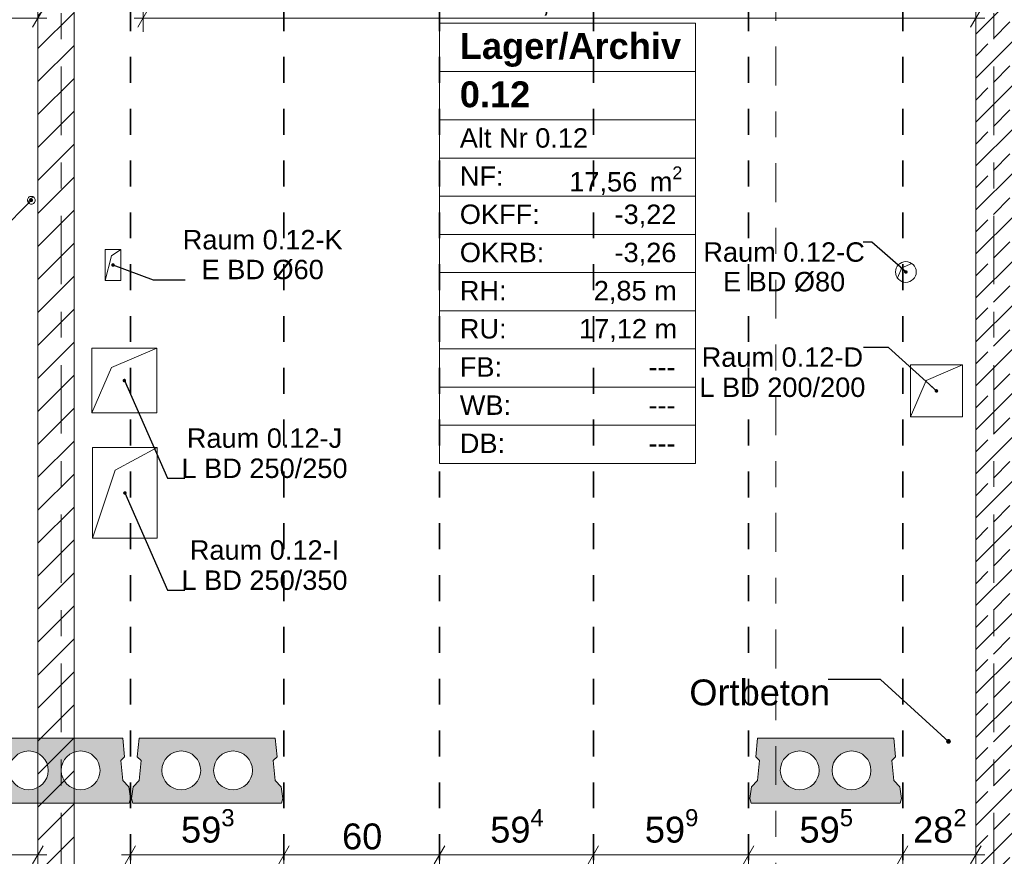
# Model space of a CAD drawing. Header units: metres. Extents: x -3.6 to 84.5, y -11 to 16.8.
# Tile 15 of 76: x 7.6 to 11.4, y 9.1 to 12.3. Entities that reach past the tile are written whole.
import ezdxf

# ---------------------------------------------------------------- set-up
doc = ezdxf.new("R2010")
doc.units = ezdxf.units.M
doc.header["$MEASUREMENT"] = 0
for name, pattern in [('Achse', [0.2, 0.1, -0.05, 0, -0.05]), ('Schnittlinie', [0.3, 0.15, -0.075, 0, -0.075]), ('Strichlinie doppelt', [0.546806, 0.264583, -0.105833, 0.070556, -0.105833]), ('Wipeout_Contour', [1, 0, -1])]:
    doc.linetypes.add(name, pattern=pattern)
for name, color, linetype in [('155 - Bemaßung_ Beschriftung.Ausbau - Deckenelemente', 7, 'Continuous'), ('201a - Marker.Schnitt - optisch Grundriss', 7, 'Continuous'), ('401 - Zone.Raum_ Raumbegrenzung_ Whg.', 7, 'Continuous'), ('451 - Universal.Achsen Raster', 7, 'Continuous'), ('605 - Struktur.Wand Innen', 7, 'Continuous')]:
    doc.layers.add(name, color=color, linetype=linetype)
doc.styles.add('ERSTELLTER_STIL_1', font='txt')
doc.styles.add('ERSTELLTER_STIL_2', font='txt')
doc.dimstyles.new('ERSTELLTER_STIL__1', dxfattribs={"dimtxt": 0.1, "dimasz": 0.0532, "dimexe": 0.18, "dimexo": 0.0625, "dimgap": 0, "dimtad": 1, "dimtih": 1, "dimtoh": 1, "dimzin": 0, "dimdsep": 46, "dimtxsty": 'ERSTELLTER_STIL_2', "dimblk": 'ARROWHEAD_2', "dimblk1": 'ARROWHEAD_2', "dimblk2": 'ARROWHEAD_2', "dimcen": 0.09, "dimse1": 1, "dimse2": 1, "dimclrd": 7, "dimclre": 7, "dimclrt": 7, "dimazin": 0, "dimtfac": 1, "dimtdec": 4, "dimtmove": 0, "dimatfit": 3, "dimfxl": 1, "dimtolj": 1, "dimtzin": 0, "dimarcsym": 0})
doc.dimstyles.new('ERSTELLTER_STIL__3', dxfattribs={"dimtxt": 0.085, "dimasz": 0.0532, "dimexe": 0.18, "dimexo": 0.0625, "dimgap": 0, "dimtad": 1, "dimtih": 1, "dimtoh": 1, "dimzin": 0, "dimdsep": 46, "dimtxsty": 'ERSTELLTER_STIL_2', "dimblk": 'ARROWHEAD_2', "dimblk1": 'ARROWHEAD_2', "dimblk2": 'ARROWHEAD_2', "dimcen": 0.09, "dimse1": 1, "dimse2": 1, "dimclrd": 256, "dimclre": 256, "dimclrt": 256, "dimazin": 0, "dimtfac": 1, "dimtdec": 4, "dimtmove": 0, "dimatfit": 3, "dimfxl": 1, "dimtolj": 1, "dimtzin": 0, "dimarcsym": 0})
doc.dimstyles.new('ERSTELLTER_STIL__7', dxfattribs={"dimtxt": 0.18, "dimasz": 0.03648, "dimexe": 0.18, "dimexo": 0.0625, "dimgap": 0, "dimtad": 0, "dimtih": 1, "dimtoh": 1, "dimdec": 4, "dimzin": 0, "dimdsep": 46, "dimcen": 0.09, "dimadec": 0, "dimazin": 0, "dimtfac": 1, "dimtdec": 4, "dimtmove": 0, "dimatfit": 3, "dimldrblk": 'ARROWHEAD_11', "dimfxl": 1, "dimtolj": 1, "dimtzin": 0, "dimarcsym": 0})
doc.dimstyles.new('ERSTELLTER_STIL__8', dxfattribs={"dimtxt": 0.18, "dimasz": 0.02736, "dimexe": 0.18, "dimexo": 0.0625, "dimgap": 0, "dimtad": 0, "dimtih": 1, "dimtoh": 1, "dimdec": 4, "dimzin": 0, "dimdsep": 46, "dimcen": 0.09, "dimadec": 0, "dimazin": 0, "dimtfac": 1, "dimtdec": 4, "dimtmove": 0, "dimatfit": 3, "dimldrblk": 'ARROWHEAD_11', "dimfxl": 1, "dimtolj": 1, "dimtzin": 0, "dimarcsym": 0})

# ---------------------------------------------------------------- blocks, each defined once
blk = doc.blocks.new('*D255')
at = {"layer": '155 - Bemaßung_ Beschriftung.Ausbau - Deckenelemente', "color": 7, "linetype": 'Continuous', "lineweight": 5}
for p, q in [((7.997, 9.0575), (7.997, 9.1625)), ((8.59, 9.0575), (8.59, 9.1625)), ((8.0172, 9.145), (7.9768, 9.075)), ((8.6102, 9.145), (8.5698, 9.075)), ((7.9628, 9.11), (7.997, 9.11)), ((7.997, 9.11), (8.59, 9.11))]:
    blk.add_line(p, q, dxfattribs=at)
at = {"layer": '155 - Bemaßung_ Beschriftung.Ausbau - Deckenelemente', "color": 7, "lineweight": 5, "insert": (8.1926, 9.1283), "char_height": 0.1, "attachment_point": 7, "style": 'ERSTELLTER_STIL_2'}
blk.add_mtext('\\A1;{\\pql;\\fArial|b0|i0|c0|p38;59\\fArial|b0|i0|c0|p38;\\A1{\\H.66x;\\S3^  ;}}', dxfattribs=at)
blk = doc.blocks.new('ARROWHEAD_2')
at = {"color": 0, "linetype": 'Continuous', "lineweight": 0}
for p, q in [((0, 0), (-1, 0)), ((-0.378, -0.655), (0.378, 0.655))]:
    blk.add_line(p, q, dxfattribs=at)
blk = doc.blocks.new('*D256')
at = {"layer": '155 - Bemaßung_ Beschriftung.Ausbau - Deckenelemente', "color": 7, "linetype": 'Continuous', "lineweight": 5}
for p, q in [((8.59, 9.0575), (8.59, 9.1625)), ((9.19, 9.0575), (9.19, 9.1625)), ((8.6102, 9.145), (8.5698, 9.075)), ((9.2102, 9.145), (9.1698, 9.075)), ((8.59, 9.11), (9.19, 9.11))]:
    blk.add_line(p, q, dxfattribs=at)
at = {"layer": '155 - Bemaßung_ Beschriftung.Ausbau - Deckenelemente', "color": 7, "lineweight": 5, "insert": (8.8141, 9.13), "char_height": 0.1, "attachment_point": 7, "style": 'ERSTELLTER_STIL_2'}
blk.add_mtext('\\A1;{\\pql;\\fArial|b0|i0|c0|p38;60}', dxfattribs=at)
blk = doc.blocks.new('*D257')
at = {"layer": '155 - Bemaßung_ Beschriftung.Ausbau - Deckenelemente', "color": 7, "linetype": 'Continuous', "lineweight": 5}
for p, q in [((9.19, 9.0575), (9.19, 9.1625)), ((9.784, 9.0575), (9.784, 9.1625)), ((9.2102, 9.145), (9.1698, 9.075)), ((9.8042, 9.145), (9.7638, 9.075)), ((9.19, 9.11), (9.784, 9.11))]:
    blk.add_line(p, q, dxfattribs=at)
at = {"layer": '155 - Bemaßung_ Beschriftung.Ausbau - Deckenelemente', "color": 7, "lineweight": 5, "insert": (9.3861, 9.1283), "char_height": 0.1, "attachment_point": 7, "style": 'ERSTELLTER_STIL_2'}
blk.add_mtext('\\A1;{\\pql;\\fArial|b0|i0|c0|p38;59\\fArial|b0|i0|c0|p38;\\A1{\\H.66x;\\S4^  ;}}', dxfattribs=at)
blk = doc.blocks.new('*D258')
at = {"layer": '155 - Bemaßung_ Beschriftung.Ausbau - Deckenelemente', "color": 7, "linetype": 'Continuous', "lineweight": 5}
for p, q in [((9.784, 9.0575), (9.784, 9.1625)), ((10.383, 9.0575), (10.383, 9.1625)), ((9.8042, 9.145), (9.7638, 9.075)), ((10.4032, 9.145), (10.3628, 9.075)), ((9.784, 9.11), (10.383, 9.11))]:
    blk.add_line(p, q, dxfattribs=at)
at = {"layer": '155 - Bemaßung_ Beschriftung.Ausbau - Deckenelemente', "color": 7, "lineweight": 5, "insert": (9.9826, 9.1283), "char_height": 0.1, "attachment_point": 7, "style": 'ERSTELLTER_STIL_2'}
blk.add_mtext('\\A1;{\\pql;\\fArial|b0|i0|c0|p38;59\\fArial|b0|i0|c0|p38;\\A1{\\H.66x;\\S9^  ;}}', dxfattribs=at)
blk = doc.blocks.new('*D259')
at = {"layer": '155 - Bemaßung_ Beschriftung.Ausbau - Deckenelemente', "color": 7, "linetype": 'Continuous', "lineweight": 5}
for p, q in [((10.383, 9.0575), (10.383, 9.1625)), ((10.978, 9.0575), (10.978, 9.1625)), ((10.4032, 9.145), (10.3628, 9.075)), ((10.9982, 9.145), (10.9578, 9.075)), ((10.383, 9.11), (10.978, 9.11))]:
    blk.add_line(p, q, dxfattribs=at)
at = {"layer": '155 - Bemaßung_ Beschriftung.Ausbau - Deckenelemente', "color": 7, "lineweight": 5, "insert": (10.5796, 9.1283), "char_height": 0.1, "attachment_point": 7, "style": 'ERSTELLTER_STIL_2'}
blk.add_mtext('\\A1;{\\pql;\\fArial|b0|i0|c0|p38;59\\fArial|b0|i0|c0|p38;\\A1{\\H.66x;\\S5^  ;}}', dxfattribs=at)
blk = doc.blocks.new('*D260')
at = {"layer": '155 - Bemaßung_ Beschriftung.Ausbau - Deckenelemente', "color": 7, "linetype": 'Continuous', "lineweight": 5}
for p, q in [((10.978, 9.0575), (10.978, 9.1625)), ((11.26, 9.0575), (11.26, 9.1625)), ((10.9982, 9.145), (10.9578, 9.075)), ((11.2398, 9.075), (11.2802, 9.145)), ((10.978, 9.11), (11.26, 9.11)), ((11.26, 9.11), (11.2942, 9.11))]:
    blk.add_line(p, q, dxfattribs=at)
at = {"layer": '155 - Bemaßung_ Beschriftung.Ausbau - Deckenelemente', "color": 7, "lineweight": 5, "insert": (11.0181, 9.1283), "char_height": 0.1, "attachment_point": 7, "style": 'ERSTELLTER_STIL_2'}
blk.add_mtext('\\A1;{\\pql;\\fArial|b0|i0|c0|p38;28\\fArial|b0|i0|c0|p38;\\A1{\\H.66x;\\S2^  ;}}', dxfattribs=at)
blk = doc.blocks.new('*D272')
at = {"layer": '155 - Bemaßung_ Beschriftung.Ausbau - Deckenelemente', "color": 7, "linetype": 'Continuous', "lineweight": 5}
for p, q in [((6.823, 9.0575), (6.823, 9.1625)), ((7.413, 9.0575), (7.413, 9.1625)), ((6.8432, 9.145), (6.8028, 9.075)), ((7.4332, 9.145), (7.3928, 9.075)), ((6.823, 9.11), (7.413, 9.11))]:
    blk.add_line(p, q, dxfattribs=at)
at = {"layer": '155 - Bemaßung_ Beschriftung.Ausbau - Deckenelemente', "color": 7, "lineweight": 5, "char_height": 0.1, "attachment_point": 7, "style": 'ERSTELLTER_STIL_2'}
for s, insert in [('\\A1;{\\pql;\\fArial|b0|i0|c0|p38;22\\fArial|b0|i0|c0|p38;\\A1{\\H.66x;\\S7^  ;}}', (7.1909, 9.13)), ('\\A1;{\\pql;\\fArial|b0|i0|c0|p38;59}', (6.9412, 9.13))]:
    blk.add_mtext(s, dxfattribs=dict(at, insert=insert))
blk = doc.blocks.new('*D273')
at = {"layer": '155 - Bemaßung_ Beschriftung.Ausbau - Deckenelemente', "color": 7, "linetype": 'Continuous', "lineweight": 5}
for p, q in [((7.413, 9.0575), (7.413, 9.1625)), ((7.64, 9.0575), (7.64, 9.1625)), ((7.4332, 9.145), (7.3928, 9.075)), ((7.6198, 9.075), (7.6602, 9.145)), ((7.413, 9.11), (7.64, 9.11)), ((7.64, 9.11), (7.6742, 9.11))]:
    blk.add_line(p, q, dxfattribs=at)
blk = doc.blocks.new('*D347')
at = {"layer": '155 - Bemaßung_ Beschriftung.Ausbau - Deckenelemente', "color": 92, "linetype": 'Continuous', "lineweight": 9, "true_color": 0x00be00}
for p, q in [((8.133, 12.4875), (8.133, 12.5925)), ((11.26, 12.4875), (11.26, 12.5925)), ((8.1532, 12.575), (8.1128, 12.505)), ((11.2398, 12.505), (11.2802, 12.575)), ((8.0988, 12.54), (8.133, 12.54)), ((8.133, 12.54), (11.26, 12.54)), ((11.26, 12.54), (11.2942, 12.54))]:
    blk.add_line(p, q, dxfattribs=at)
at = {"layer": '155 - Bemaßung_ Beschriftung.Ausbau - Deckenelemente', "color": 92, "lineweight": 9, "true_color": 0x00be00, "insert": (9.5621, 12.5405), "char_height": 0.085, "attachment_point": 7, "style": 'ERSTELLTER_STIL_2'}
blk.add_mtext('\\A1;{\\pql;\\fArial|b0|i0|c0|p38;3,12\\fArial|b0|i0|c0|p38;\\A1{\\H.66x;\\S7^  ;}}', dxfattribs=at)
blk = doc.blocks.new('*D348')
at = {"layer": '155 - Bemaßung_ Beschriftung.Ausbau - Deckenelemente', "color": 92, "linetype": 'Continuous', "lineweight": 9, "true_color": 0x00be00}
for p, q in [((8.046, 12.2875), (8.046, 12.3925)), ((11.26, 12.2875), (11.26, 12.3925)), ((8.0662, 12.375), (8.0258, 12.305)), ((11.2398, 12.305), (11.2802, 12.375)), ((8.0118, 12.34), (8.046, 12.34)), ((8.046, 12.34), (11.26, 12.34)), ((11.26, 12.34), (11.2942, 12.34))]:
    blk.add_line(p, q, dxfattribs=at)
at = {"layer": '155 - Bemaßung_ Beschriftung.Ausbau - Deckenelemente', "color": 92, "lineweight": 9, "true_color": 0x00be00, "insert": (9.5186, 12.3405), "char_height": 0.085, "attachment_point": 7, "style": 'ERSTELLTER_STIL_2'}
blk.add_mtext('\\A1;{\\pql;\\fArial|b0|i0|c0|p38;3,21\\fArial|b0|i0|c0|p38;\\A1{\\H.66x;\\S4^  ;}}', dxfattribs=at)
blk = doc.blocks.new('*D353')
at = {"layer": '155 - Bemaßung_ Beschriftung.Ausbau - Deckenelemente', "color": 92, "linetype": 'Continuous', "lineweight": 9, "true_color": 0x00be00}
for p, q in [((4.267, 12.4875), (4.267, 12.5925)), ((7.64, 12.4875), (7.64, 12.5925)), ((4.2872, 12.575), (4.2468, 12.505)), ((7.6198, 12.505), (7.6602, 12.575)), ((4.267, 12.54), (7.64, 12.54)), ((7.64, 12.54), (7.6742, 12.54))]:
    blk.add_line(p, q, dxfattribs=at)
at = {"layer": '155 - Bemaßung_ Beschriftung.Ausbau - Deckenelemente', "color": 92, "lineweight": 9, "true_color": 0x00be00, "insert": (5.8191, 12.5405), "char_height": 0.085, "attachment_point": 7, "style": 'ERSTELLTER_STIL_2'}
blk.add_mtext('\\A1;{\\pql;\\fArial|b0|i0|c0|p38;3,37\\fArial|b0|i0|c0|p38;\\A1{\\H.66x;\\S3^  ;}}', dxfattribs=at)
blk = doc.blocks.new('*D354')
at = {"layer": '155 - Bemaßung_ Beschriftung.Ausbau - Deckenelemente', "color": 92, "linetype": 'Continuous', "lineweight": 9, "true_color": 0x00be00}
for p, q in [((3.66, 12.2875), (3.66, 12.3925)), ((7.64, 12.2875), (7.64, 12.3925)), ((3.6802, 12.375), (3.6398, 12.305)), ((7.6198, 12.305), (7.6602, 12.375)), ((3.6258, 12.34), (3.66, 12.34)), ((3.66, 12.34), (7.64, 12.34)), ((7.64, 12.34), (7.6742, 12.34))]:
    blk.add_line(p, q, dxfattribs=at)
at = {"layer": '155 - Bemaßung_ Beschriftung.Ausbau - Deckenelemente', "color": 92, "lineweight": 9, "true_color": 0x00be00, "insert": (5.5369, 12.357), "char_height": 0.085, "attachment_point": 7, "style": 'ERSTELLTER_STIL_2'}
blk.add_mtext('\\A1;{\\pql;\\fArial|b0|i0|c0|p38;3,98}', dxfattribs=at)
blk = doc.blocks.new('ARROWHEAD_11')
at = {"color": 0, "linetype": 'Continuous', "lineweight": 0}
blk.add_line((0, 0), (-1, 0), dxfattribs=at)
at = {"color": 0, "linetype": 'Continuous', "lineweight": 0, "const_width": 0.25, "flags": 128}
blk.add_lwpolyline([(-0.125, 0, 1), (0.125, 0, 1)], format="xyb", close=True, dxfattribs=at)

msp = doc.modelspace()

# ---------------------------------------------------------------- hatches: boundary and pattern name
at = {"layer": '155 - Bemaßung_ Beschriftung.Ausbau - Deckenelemente', "linetype": 'Continuous', "lineweight": 0, "true_color": 0x575757}
h = msp.add_hatch(color=251, dxfattribs=at)
h.paths.add_polyline_path([(8.0307, 9.56), (8.0238, 9.4887), (8.0384, 9.4741), (8.0307, 9.3966), (8.0074, 9.3733), (8.001, 9.3283), (8.0064, 9.31), (8.5806, 9.31), (8.586, 9.3283), (8.5796, 9.3733), (8.5563, 9.3966), (8.5486, 9.4741), (8.5632, 9.4887), (8.5563, 9.56)])
h.paths.add_polyline_path([(8.1185, 9.4361, 1), (8.2685, 9.4361, 1)], flags=0)
h.paths.add_polyline_path([(8.3185, 9.4361, 1), (8.4685, 9.4361, 1)], flags=0)
h = msp.add_hatch(color=251, dxfattribs=at)
h.paths.add_polyline_path([(10.4177, 9.56), (10.4108, 9.4887), (10.4254, 9.4741), (10.4177, 9.3966), (10.3944, 9.3733), (10.388, 9.3283), (10.3934, 9.31), (10.9676, 9.31), (10.973, 9.3283), (10.9666, 9.3733), (10.9433, 9.3966), (10.9356, 9.4741), (10.9502, 9.4887), (10.9433, 9.56)])
h.paths.add_polyline_path([(10.5055, 9.4361, 1), (10.6555, 9.4361, 1)], flags=0)
h.paths.add_polyline_path([(10.7055, 9.4361, 1), (10.8555, 9.4361, 1)], flags=0)
at = {"layer": '605 - Struktur.Wand Innen', "linetype": 'Continuous', "lineweight": 0, "true_color": 0x000000}
h = msp.add_hatch(dxfattribs=at)
h.set_pattern_fill('Beton__Stahlbeton_0001', color=18, style=0, pattern_type=2)
h.set_pattern_definition([(45, (0, 0), (-0.0848528, 0.0848528), []), (45, (-0.04243, 0.04243), (-0.0848528, 0.0848528), [0.09, -0.03])])
h.paths.add_polyline_path([(11.26, 8.5), (11.41, 8.5), (11.41, 13), (11.26, 13)])

# ---------------------------------------------------------------- linework, layer by layer
at = {"layer": '155 - Bemaßung_ Beschriftung.Ausbau - Deckenelemente', "color": 7, "linetype": 'Achse', "lineweight": 35}
for p, q in [((7.997, 12.99), (7.997, 8.51)), ((8.59, 12.99), (8.59, 8.51)), ((9.19, 12.99), (9.19, 8.51)), ((9.784, 12.99), (9.784, 8.51)), ((10.383, 12.99), (10.383, 8.51)), ((10.978, 12.99), (10.978, 8.51))]:
    msp.add_line(p, q, dxfattribs=at)
at = {"layer": '155 - Bemaßung_ Beschriftung.Ausbau - Deckenelemente', "color": 7, "linetype": 'Continuous', "lineweight": 5}
for p, q in [((7.6027, 11.6284), (7.609, 11.643)), ((7.609, 11.643), (7.6236, 11.6493)), ((10.9573, 11.337), (10.974, 11.376)), ((10.974, 11.376), (11.013, 11.3927))]:
    msp.add_line(p, q, dxfattribs=at)
at = {"layer": '155 - Bemaßung_ Beschriftung.Ausbau - Deckenelemente', "color": 7, "linetype": 'Continuous', "lineweight": 9}
for p, q in [((7.924, 11.423), (7.96, 11.447)), ((7.9, 11.327), (7.924, 11.423)), ((7.924, 10.991), (8.099, 11.066)), ((7.849, 10.816), (7.924, 10.991)), ((11.068, 10.941), (11.208, 11.001)), ((11.008, 10.801), (11.068, 10.941)), ((7.9385, 10.5945), (8.101, 10.682)), ((7.851, 10.332), (7.9385, 10.5945))]:
    msp.add_line(p, q, dxfattribs=at)
at = {"layer": '155 - Bemaßung_ Beschriftung.Ausbau - Deckenelemente', "color": 7, "linetype": 'Continuous', "lineweight": 9, "flags": 128}
for points in [[(7.63, 11.637, 0.414214), (7.615, 11.652, 0.414214), (7.6, 11.637, 0.414214), (7.615, 11.622, 0.414214)], [(11.03, 11.36, 0.414214), (10.99, 11.4, 0.414214), (10.95, 11.36, 0.414214), (10.99, 11.32, 0.414214)]]:
    msp.add_lwpolyline(points, format="xyb", close=True, dxfattribs=at)
for points in [[(7.96, 11.447), (7.9, 11.447)], [(7.9, 11.447), (7.9, 11.327)], [(7.96, 11.327), (7.96, 11.447)], [(7.9, 11.327), (7.96, 11.327)], [(8.099, 11.066), (7.849, 11.066)], [(7.849, 11.066), (7.849, 10.816)], [(8.099, 10.816), (8.099, 11.066)], [(11.208, 11.001), (11.008, 11.001)], [(11.008, 11.001), (11.008, 10.801)], [(11.208, 10.801), (11.208, 11.001)], [(7.849, 10.816), (8.099, 10.816)], [(11.008, 10.801), (11.208, 10.801)], [(8.101, 10.682), (7.851, 10.682)], [(7.851, 10.682), (7.851, 10.332)], [(8.101, 10.332), (8.101, 10.682)], [(7.851, 10.332), (8.101, 10.332)]]:
    msp.add_lwpolyline(points, dxfattribs=at)
at = {"layer": '155 - Bemaßung_ Beschriftung.Ausbau - Deckenelemente', "color": 7, "linetype": 'Continuous', "lineweight": 13, "flags": 128}
for points in [[(8.0307, 9.56), (8.0238, 9.4887), (8.0384, 9.4741), (8.0307, 9.3966), (8.0074, 9.3733), (8.001, 9.3283), (8.0064, 9.31), (8.5806, 9.31), (8.586, 9.3283), (8.5796, 9.3733), (8.5563, 9.3966), (8.5486, 9.4741), (8.5632, 9.4887), (8.5563, 9.56)], [(10.4177, 9.56), (10.4108, 9.4887), (10.4254, 9.4741), (10.4177, 9.3966), (10.3944, 9.3733), (10.388, 9.3283), (10.3934, 9.31), (10.9676, 9.31), (10.973, 9.3283), (10.9666, 9.3733), (10.9433, 9.3966), (10.9356, 9.4741), (10.9502, 9.4887), (10.9433, 9.56)]]:
    msp.add_lwpolyline(points, close=True, dxfattribs=at)
for points in [[(8.1185, 9.4361, 1), (8.2685, 9.4361, 1)], [(8.3185, 9.4361, 1), (8.4685, 9.4361, 1)], [(10.5055, 9.4361, 1), (10.6555, 9.4361, 1)], [(10.7055, 9.4361, 1), (10.8555, 9.4361, 1)]]:
    msp.add_lwpolyline(points, format="xyb", close=True, dxfattribs=at)
at = {"layer": '201a - Marker.Schnitt - optisch Grundriss', "color": 7, "linetype": 'Schnittlinie', "lineweight": 13}
msp.add_line((10.488, 14.48), (10.488, -0.78), dxfattribs=at)
at = {"layer": '401 - Zone.Raum_ Raumbegrenzung_ Whg.', "color": 7, "linetype": 'Continuous', "lineweight": 9}
for p, q in [((10.1782, 12.32), (9.19, 12.32)), ((9.19, 12.32), (9.19, 10.6209)), ((9.19, 12.32), (10.1782, 12.32)), ((9.19, 12.1334), (9.19, 12.32)), ((10.1782, 10.6209), (10.1782, 12.32)), ((10.1782, 12.32), (10.1782, 12.1334)), ((10.1782, 12.1334), (9.19, 12.1334)), ((9.19, 12.1334), (10.1782, 12.1334)), ((9.19, 11.9468), (9.19, 12.1334)), ((10.1782, 12.1334), (10.1782, 11.9468)), ((10.1782, 11.9468), (9.19, 11.9468)), ((9.19, 11.9468), (10.1782, 11.9468)), ((9.19, 11.7994), (9.19, 11.9468)), ((10.1782, 11.9468), (10.1782, 11.7994)), ((10.1782, 11.7994), (9.19, 11.7994)), ((9.19, 11.7994), (10.1782, 11.7994)), ((9.19, 11.6521), (9.19, 11.7994)), ((10.1782, 11.7994), (10.1782, 11.6521)), ((10.1782, 11.6521), (9.19, 11.6521)), ((9.19, 11.6521), (10.1782, 11.6521)), ((9.19, 11.5048), (9.19, 11.6521)), ((10.1782, 11.6521), (10.1782, 11.5048)), ((10.1782, 11.5048), (9.19, 11.5048)), ((9.19, 11.5048), (10.1782, 11.5048)), ((9.19, 11.3575), (9.19, 11.5048)), ((10.1782, 11.5048), (10.1782, 11.3575)), ((10.1782, 11.3575), (9.19, 11.3575)), ((9.19, 11.3575), (10.1782, 11.3575)), ((9.19, 11.2102), (9.19, 11.3575)), ((10.1782, 11.3575), (10.1782, 11.2102)), ((10.1782, 11.2102), (9.19, 11.2102)), ((9.19, 11.2102), (10.1782, 11.2102)), ((9.19, 11.0628), (9.19, 11.2102)), ((10.1782, 11.2102), (10.1782, 11.0628)), ((10.1782, 11.0628), (9.19, 11.0628)), ((9.19, 11.0628), (10.1782, 11.0628)), ((9.19, 10.9155), (9.19, 11.0628)), ((10.1782, 11.0628), (10.1782, 10.9155)), ((10.1782, 10.9155), (9.19, 10.9155)), ((9.19, 10.9155), (10.1782, 10.9155)), ((9.19, 10.7682), (9.19, 10.9155)), ((10.1782, 10.9155), (10.1782, 10.7682)), ((10.1782, 10.7682), (9.19, 10.7682)), ((9.19, 10.7682), (10.1782, 10.7682)), ((9.19, 10.6209), (9.19, 10.7682)), ((10.1782, 10.7682), (10.1782, 10.6209)), ((9.19, 10.6209), (10.1782, 10.6209)), ((10.1782, 10.6209), (9.19, 10.6209))]:
    msp.add_line(p, q, dxfattribs=at)
at = {"layer": '451 - Universal.Achsen Raster', "color": 160, "linetype": 'Strichlinie doppelt', "lineweight": 9, "true_color": 0x3232ff}
msp.add_line((11.33, -10.585), (11.33, 16.355), dxfattribs=at)
at = {"layer": '605 - Struktur.Wand Innen', "color": 7, "linetype": 'Continuous', "lineweight": 18, "flags": 128}
msp.add_lwpolyline([(11.26, 13), (11.26, 8.5)], dxfattribs=at)

# ---------------------------------------------------------------- texts
at = {"layer": '155 - Bemaßung_ Beschriftung.Ausbau - Deckenelemente', "color": 7, "linetype": 'Continuous', "lineweight": 9, "char_height": 0.075, "style": 'ERSTELLTER_STIL_2'}
for s, insert, attachment_point, line_spacing_factor in [('\\A1;{\\pqc;\\fArial|b0|i0|c0|p38;Raum 0.12-K\\P\\pqc;\\fArial|b0|i0|c0|p38;E BD\\fArial|b0|i0|c0|p38; Ø\\fArial|b0|i0|c0|p38;60}', (8.8164, 11.3293), 9, 0.920251), ('\\A1;{\\pqc;\\fArial|b0|i0|c0|p38;Raum 0.12-C\\P\\pqc;\\fArial|b0|i0|c0|p38;E BD\\fArial|b0|i0|c0|p38; Ø\\fArial|b0|i0|c0|p38;80}', (10.52, 11.4745), 2, 0.913298), ('\\A1;{\\pqc;\\fArial|b0|i0|c0|p38;Raum 0.12-D\\P\\pqc;\\fArial|b0|i0|c0|p38;L BD\\fArial|b0|i0|c0|p38; \\fArial|b0|i0|c0|p38;200/200}', (10.5135, 11.069), 2, 0.931377), ('\\A1;{\\pqc;\\fArial|b0|i0|c0|p38;Raum 0.12-J\\P\\pqc;\\fArial|b0|i0|c0|p38;L BD\\fArial|b0|i0|c0|p38; \\fArial|b0|i0|c0|p38;250/250}', (8.8353, 10.5638), 9, 0.931377), ('\\A1;{\\pqc;\\fArial|b0|i0|c0|p38;Raum 0.12-I\\P\\pqc;\\fArial|b0|i0|c0|p38;L BD\\fArial|b0|i0|c0|p38; \\fArial|b0|i0|c0|p38;250/350}', (8.8353, 10.1318), 9, 0.931756)]:
    msp.add_mtext(s, dxfattribs=dict(at, insert=insert, attachment_point=attachment_point, line_spacing_factor=line_spacing_factor))
at = {"layer": '155 - Bemaßung_ Beschriftung.Ausbau - Deckenelemente', "color": 1, "linetype": 'Continuous', "lineweight": 9, "insert": (10.4262, 9.7871), "char_height": 0.1, "attachment_point": 2, "style": 'ERSTELLTER_STIL_2'}
msp.add_mtext('\\A1;{\\pqc;\\fArial|b0|i0|c0|p38;Ortbeton}', dxfattribs=at)
at = {"layer": '401 - Zone.Raum_ Raumbegrenzung_ Whg.', "color": 7, "lineweight": 9, "attachment_point": 1}
for s, insert, char_height, style in [('\\A1;{\\pqj;\\pt0;\\fArial|b1|i0|c0|p38;Lager/Archiv}', (9.2686, 12.2824), 0.1, 'ERSTELLTER_STIL_1'), ('\\A1;{\\pqj;\\pt0;\\fArial|b1|i0|c0|p38;}', (10.0997, 12.3053), 0.1, 'ERSTELLTER_STIL_1'), ('\\A1;{\\pql;\\pt0;\\fArial|b1|i0|c0|p38;0.12}', (9.2686, 12.0958), 0.1, 'ERSTELLTER_STIL_1'), ('\\A1;{\\pqj;\\pt0;\\fArial|b1|i0|c0|p38;}', (10.0997, 12.1186), 0.1, 'ERSTELLTER_STIL_1'), ('\\A1;{\\pqj;\\pt0;\\fArial|b0|i0|c0|p38;}', (10.0997, 11.932), 0.075, 'ERSTELLTER_STIL_2'), ('\\A1;{\\pqj;\\pt0;\\fArial|b0|i0|c0|p38;Alt Nr 0.12}', (9.2686, 11.9149), 0.075, 'ERSTELLTER_STIL_2'), ('\\A1;{\\pqj;\\pt0;\\fArial|b0|i0|c0|p38;NF: }', (9.2686, 11.7676), 0.075, 'ERSTELLTER_STIL_2'), ('\\A1;{\\pql;\\pt0,0.05;\\fArial|b0|i0|c0|p38;17,56\\fArial|b0|i0|c0|p38;\\A1{\\H.66x;\\S^  ;}\\fArial|b0|i0|c0|p38; m\\fArial|b0|i0|c0|p38;\\A1{\\H.66x;\\S2^  ;}}', (9.6911, 11.7676), 0.075, 'ERSTELLTER_STIL_2'), ('\\A1;{\\pqj;\\pt0;\\fArial|b0|i0|c0|p38;OKFF: }', (9.2686, 11.6203), 0.075, 'ERSTELLTER_STIL_2'), ('\\A1;{\\pqj;\\pt0;\\fArial|b0|i0|c0|p38;-3,22}', (9.8658, 11.6203), 0.075, 'ERSTELLTER_STIL_2'), ('\\A1;{\\pqj;\\pt0;\\fArial|b0|i0|c0|p38;OKRB: }', (9.2686, 11.4729), 0.075, 'ERSTELLTER_STIL_2'), ('\\A1;{\\pqj;\\pt0;\\fArial|b0|i0|c0|p38;-3,26}', (9.8658, 11.4729), 0.075, 'ERSTELLTER_STIL_2'), ('\\A1;{\\pqj;\\pt0;\\fArial|b0|i0|c0|p38;RH: }', (9.2686, 11.3256), 0.075, 'ERSTELLTER_STIL_2'), ('\\A1;{\\pqj;\\pt0;\\fArial|b0|i0|c0|p38;2,85 m}', (9.7856, 11.3256), 0.075, 'ERSTELLTER_STIL_2'), ('\\A1;{\\pqj;\\pt0;\\fArial|b0|i0|c0|p38;RU: }', (9.2686, 11.1783), 0.075, 'ERSTELLTER_STIL_2'), ('\\A1;{\\pqj;\\pt0;\\fArial|b0|i0|c0|p38;17,12 m}', (9.7287, 11.1783), 0.075, 'ERSTELLTER_STIL_2'), ('\\A1;{\\pqj;\\pt0;\\fArial|b0|i0|c0|p38;FB: }', (9.2686, 11.031), 0.075, 'ERSTELLTER_STIL_2'), ('\\A1;{\\pqj;\\pt0;\\fArial|b0|i0|c0|p38;---}', (9.9968, 11.031), 0.075, 'ERSTELLTER_STIL_2'), ('\\A1;{\\pqj;\\pt0;\\fArial|b0|i0|c0|p38;WB: }', (9.2686, 10.8836), 0.075, 'ERSTELLTER_STIL_2'), ('\\A1;{\\pqj;\\pt0;\\fArial|b0|i0|c0|p38;---}', (9.9968, 10.8836), 0.075, 'ERSTELLTER_STIL_2'), ('\\A1;{\\pqj;\\pt0;\\fArial|b0|i0|c0|p38;DB: }', (9.2686, 10.7363), 0.075, 'ERSTELLTER_STIL_2'), ('\\A1;{\\pqj;\\pt0;\\fArial|b0|i0|c0|p38;---}', (9.9968, 10.7363), 0.075, 'ERSTELLTER_STIL_2')]:
    msp.add_mtext(s, dxfattribs=dict(at, insert=insert, char_height=char_height, style=style))

# ---------------------------------------------------------------- dimensions: what is measured, and where the dimension line sits
at = {"layer": '155 - Bemaßung_ Beschriftung.Ausbau - Deckenelemente', "color": 7, "linetype": 'Continuous', "lineweight": 5}
for base, p1, p2, picture, middle in [((11.26, 9.11), (10.978, 12.99), (11.26, 13), '*D260', (11.2294, 9.18)), ((9.784, 9.11), (9.19, 8.51), (9.784, 12.99), '*D257', (9.5974, 9.18)), ((10.383, 9.11), (9.784, 12.99), (10.383, 12.99), '*D258', (10.1939, 9.18)), ((10.978, 9.1099822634), (10.383, 12.9899822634), (10.978, 12.9899822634), '*D259', (10.7908662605, 9.1799822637)), ((8.59, 9.11), (7.997, 8.51), (8.59, 8.51), '*D255', (8.4039, 9.18)), ((9.19, 9.11), (8.59, 8.51), (9.19, 8.51), '*D256', (8.8903, 9.18))]:
    dim = msp.add_linear_dim(base=base, p1=p1, p2=p2, dimstyle='ERSTELLTER_STIL__1', dxfattribs=at)
    dim.commit()
    dim.dimension.update_dxf_attribs({"geometry": picture, "text_midpoint": middle, "dimtype": 160})
at = {"layer": '155 - Bemaßung_ Beschriftung.Ausbau - Deckenelemente', "color": 92, "linetype": 'Continuous', "lineweight": 9, "true_color": 0x00be00}
for base, p1, picture, middle in [((11.26, 12.34), (8.046, 12.935), '*D348', (9.7438, 12.3995)), ((11.26, 12.54), (8.133, 12.935), '*D347', (9.7873, 12.5995))]:
    dim = msp.add_linear_dim(base=base, p1=p1, p2=(11.26, 10.7432), dimstyle='ERSTELLTER_STIL__3', dxfattribs=at)
    dim.commit()
    dim.dimension.update_dxf_attribs({"geometry": picture, "text_midpoint": middle, "dimtype": 160})

# ---------------------------------------------------------------- leaders
at = {"layer": '155 - Bemaßung_ Beschriftung.Ausbau - Deckenelemente', "color": 7, "linetype": 'Continuous', "lineweight": 9, "annotation_type": 0, "has_hookline": 1}
for points, hookline_direction, text_width in [([(10.99, 11.36), (10.8584, 11.4745), (10.8251, 11.4745)], 1, 0.6101), ([(7.93, 11.387), (8.0855, 11.3293), (8.2082, 11.3293)], 0, 0.6083), ([(11.108, 10.901), (10.9229, 11.069), (10.8272, 11.069)], 1, 0.6275), ([(7.974, 10.941), (8.1398, 10.5638), (8.2078, 10.5638)], 0, 0.6275), ([(7.976, 10.507), (8.1398, 10.1318), (8.2078, 10.1318)], 0, 0.6275)]:
    msp.add_leader(points, dimstyle='ERSTELLTER_STIL__8', dxfattribs=dict(at, hookline_direction=hookline_direction, text_width=text_width))
at = {"layer": '155 - Bemaßung_ Beschriftung.Ausbau - Deckenelemente', "color": 1, "linetype": 'Continuous', "lineweight": 9, "annotation_type": 0, "has_hookline": 1, "hookline_direction": 1, "text_width": 0.5268}
msp.add_leader([(11.1546, 9.548), (10.8927, 9.7871), (10.6896, 9.7871)], dimstyle='ERSTELLTER_STIL__7', dxfattribs=at)

# ---------------------------------------------------------------- next in the draw order: wipeouts: each hides what was drawn before it
at = {"color": 254, "linetype": 'Wipeout_Contour', "lineweight": 0, "ltscale": 53.052226}
msp.add_wipeout([(7.78, 8.5), (7.78, 13), (7.64, 13), (7.64, 8.5)], dxfattribs=at).dxf.layer = '605 - Struktur.Wand Innen'

# ---------------------------------------------------------------- next in the draw order: hatches: boundary and pattern name
at = {"layer": '155 - Bemaßung_ Beschriftung.Ausbau - Deckenelemente', "linetype": 'Continuous', "lineweight": 0, "true_color": 0x575757}
h = msp.add_hatch(color=251, dxfattribs=at)
h.paths.add_polyline_path([(7.4422, 9.56), (7.4353, 9.4887), (7.4499, 9.4741), (7.4422, 9.3966), (7.4189, 9.3733), (7.4125, 9.3283), (7.4179, 9.31), (7.9921, 9.31), (7.9975, 9.3283), (7.9911, 9.3733), (7.9678, 9.3966), (7.9601, 9.4741), (7.9747, 9.4887), (7.9678, 9.56)])
h.paths.add_polyline_path([(7.53, 9.4361, 1), (7.68, 9.4361, 1)], flags=0)
h.paths.add_polyline_path([(7.73, 9.4361, 1), (7.88, 9.4361, 1)], flags=0)
at = {"layer": '605 - Struktur.Wand Innen', "linetype": 'Continuous', "lineweight": 0, "true_color": 0x000000}
h = msp.add_hatch(dxfattribs=at)
h.set_pattern_fill('MW_Ziegel_0001', color=18, style=0, pattern_type=2)
h.set_pattern_definition([(45, (0, 0), (-0.0636396, 0.0636396), [])])
h.paths.add_polyline_path([(7.78, 8.5), (7.78, 13), (7.64, 13), (7.64, 8.5)])

# ---------------------------------------------------------------- next in the draw order: linework, layer by layer
at = {"layer": '155 - Bemaßung_ Beschriftung.Ausbau - Deckenelemente', "color": 7, "linetype": 'Continuous', "lineweight": 13, "flags": 128}
msp.add_lwpolyline([(7.4422, 9.56), (7.4353, 9.4887), (7.4499, 9.4741), (7.4422, 9.3966), (7.4189, 9.3733), (7.4125, 9.3283), (7.4179, 9.31), (7.9921, 9.31), (7.9975, 9.3283), (7.9911, 9.3733), (7.9678, 9.3966), (7.9601, 9.4741), (7.9747, 9.4887), (7.9678, 9.56)], close=True, dxfattribs=at)
for points in [[(7.53, 9.4361, 1), (7.68, 9.4361, 1)], [(7.73, 9.4361, 1), (7.88, 9.4361, 1)]]:
    msp.add_lwpolyline(points, format="xyb", close=True, dxfattribs=at)
at = {"layer": '451 - Universal.Achsen Raster', "color": 160, "linetype": 'Strichlinie doppelt', "lineweight": 9, "true_color": 0x3232ff}
msp.add_line((7.73, -10.585), (7.73, 16.355), dxfattribs=at)
at = {"layer": '605 - Struktur.Wand Innen', "color": 7, "linetype": 'Continuous', "lineweight": 18, "flags": 128}
for points in [[(7.64, 13), (7.64, 8.5)], [(7.78, 8.5), (7.78, 13)]]:
    msp.add_lwpolyline(points, dxfattribs=at)

# ---------------------------------------------------------------- next in the draw order: dimensions: what is measured, and where the dimension line sits
at = {"layer": '155 - Bemaßung_ Beschriftung.Ausbau - Deckenelemente', "color": 92, "linetype": 'Continuous', "lineweight": 9, "true_color": 0x00be00}
for base, p1, picture, middle in [((7.64, 12.34), (3.66, 12.9725), '*D354', (5.6473, 12.3995)), ((7.64, 12.54), (4.267, 12.9625), '*D353', (6.0443, 12.5995))]:
    dim = msp.add_linear_dim(base=base, p1=p1, p2=(7.64, 10.75), dimstyle='ERSTELLTER_STIL__3', dxfattribs=at)
    dim.commit()
    dim.dimension.update_dxf_attribs({"geometry": picture, "text_midpoint": middle, "dimtype": 160})
at = {"layer": '155 - Bemaßung_ Beschriftung.Ausbau - Deckenelemente', "color": 7, "linetype": 'Continuous', "lineweight": 5}
for base, p1, p2, picture, middle in [((7.413, 9.11), (6.823, 8.51), (7.413, 8.51), '*D272', (7.0174, 9.18)), ((7.64, 9.11), (7.413, 8.51), (7.64, 8.5), '*D273', (7.4022, 9.18))]:
    dim = msp.add_linear_dim(base=base, p1=p1, p2=p2, dimstyle='ERSTELLTER_STIL__1', dxfattribs=at)
    dim.commit()
    dim.dimension.update_dxf_attribs({"geometry": picture, "text_midpoint": middle, "dimtype": 160})

# ---------------------------------------------------------------- next in the draw order: leaders
at = {"layer": '155 - Bemaßung_ Beschriftung.Ausbau - Deckenelemente', "color": 7, "linetype": 'Continuous', "lineweight": 9, "annotation_type": 0, "has_hookline": 1, "hookline_direction": 1, "text_width": 0.6028}
msp.add_leader([(7.615, 11.637), (7.4924, 11.5132), (7.3933, 11.5132)], dimstyle='ERSTELLTER_STIL__8', dxfattribs=at)

doc.saveas('drawing.dxf')
